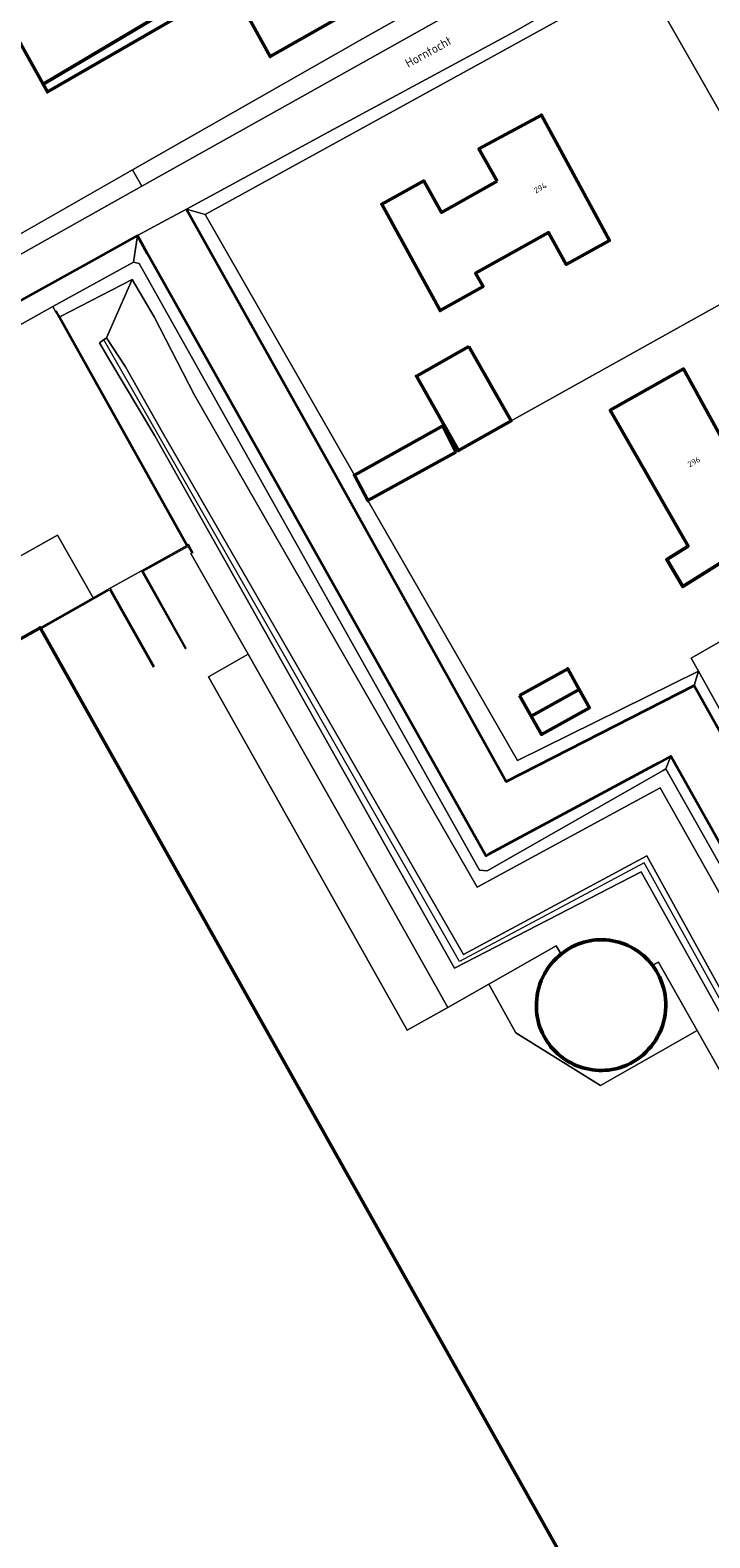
# Model space of a CAD drawing. Header units: metres. Extents: x 113441 to 115918, y 474822 to 477887.
# Tile 28 of 145: x 114749 to 114825, y 475541 to 475710. Entities that reach past the tile are written whole.
import ezdxf
from ezdxf.enums import TextEntityAlignment as Align

# ---------------------------------------------------------------- set-up
doc = ezdxf.new("R2010")
doc.units = ezdxf.units.M
for name, color, linetype, lineweight in [('B-WE-GK-BESCHOEIING-G', 252, 'GK-BESCHOEIING', 35), ('B-WE-GR-GRAS-GV', 252, 'Continuous', 13), ('B-WE-GR-GROENVOORZIENING-GV', 252, 'Continuous', 18), ('B-WE-GW-TALUD_KRUIN-G', 252, 'Continuous', 18), ('B-WE-IE-TERREINAFSCHEIDING-GV', 252, 'Continuous', 18), ('B-WE-IE-TERREINAFSCHEIDING_KUNSTMATIG_HEKWERK-G', 252, 'IE-TERREINAFSCHEIDING-KUNSTMATIG', 18), ('B-WE-IE-TERREINAFSCHEIDING_KUNSTMATIG_MUUR-G', 252, 'IE-TERREINAFSCHEIDING-KUNSTMATIG-DICHT', 18), ('B-WE-OG-BEBOUWING-GV', 7, 'Continuous', 50), ('B-WE-OG-BEBOUWING-T18', 7, 'Continuous', 50), ('B-WE-OG-BEBOUWING_BASSIN-GV', 7, 'Continuous', 50), ('B-WE-OG-BEBOUWING_LUIFEL-GV', 7, 'Continuous', 50), ('B-WE-OG-TERREIN_ERF-GV', 252, 'Continuous', 18), ('B-WE-OG-TOPOGRAFIE-T18', 7, 'Continuous', 18), ('B-WE-OG-WATER-GV', 252, 'Continuous', 18), ('B-WE-OG-WATER_SLOOT-GV', 252, 'Continuous', 18), ('B-WE-VH-VERHARDING_GESLOTEN-GV', 252, 'Continuous', 18)]:
    doc.layers.add(name, color=color, linetype=linetype, lineweight=lineweight)
doc.styles.add('NLCS-ISO-ANNOTATIEF-T18', font='NLCS-ISO.ttf', dxfattribs={"height": 1.8})
doc.linetypes.add('GK-BESCHOEIING', pattern='A,30,-5,[1,NLCS.SHX,S=1,R=0,X=0,Y=0],-5', length=40)
doc.linetypes.add('IE-TERREINAFSCHEIDING-KUNSTMATIG', pattern='A,4,[82,NLCS.SHX,S=0.75,R=90,X=0,Y=0],4,-2', length=10)
doc.linetypes.add('IE-TERREINAFSCHEIDING-KUNSTMATIG-DICHT', pattern='A,8,-1,[82,NLCS.SHX,S=0.75,R=90,X=0,Y=0],-1', length=10)

msp = doc.modelspace()

# ---------------------------------------------------------------- linework, layer by layer
at = {"layer": 'B-WE-GK-BESCHOEIING-G', "ltscale": 0.5, "flags": 128}
for points in [[(114766.634, 475689.804), (114783.373, 475659.865), (114802.434, 475625.653), (114823.503, 475636.418), (114841.522, 475604.21), (114842.579, 475602.327)], [(114761.146, 475686.821), (114755.967, 475683.951)], [(114762.267, 475684.783), (114761.146, 475686.821)], [(114767.888, 475674.77), (114762.267, 475684.783)], [(114755.967, 475683.951), (114720.839, 475664.487)], [(114800.484, 475617.495), (114800.144, 475617.312), (114767.888, 475674.77)], [(114820.933, 475628.404), (114820.894, 475628.473), (114819.52, 475627.734)], [(114819.52, 475627.734), (114800.484, 475617.495)], [(114819.42, 475479.586), (114819.404, 475479.615), (114884.272, 475515.675), (114820.933, 475628.404)]]:
    msp.add_lwpolyline(points, dxfattribs=at)
at = {"layer": 'B-WE-GR-GRAS-GV'}
for points in [[(114819.67, 475624.927), (114880.609, 475516.863), (114814.104, 475479.574), (114817.933, 475479.745), (114857.464, 475501.59), (114882.577, 475515.762), (114882.622, 475515.85), (114882.748, 475516.095), (114882.725, 475516.464), (114864.741, 475548.3), (114845.883, 475581.799), (114820.337, 475627.061), (114820.009, 475626.883), (114800.313, 475615.621), (114799.433, 475615.692), (114761.328, 475683.695), (114760.695, 475683.853), (114751.651, 475678.868), (114751.959, 475678.316), (114752.427, 475677.721), (114760.521, 475681.916), (114762.98, 475677.736), (114767.5, 475668.953), (114799.173, 475613.799)], [(114767.5, 475668.953), (114762.98, 475677.736), (114760.521, 475681.916), (114757.655, 475675.358), (114759.803, 475672.104), (114763.876, 475664.815), (114797.644, 475606.242), (114818.196, 475617.309), (114872.486, 475518.81), (114813.679, 475485.636), (114811.148, 475479.15), (114813.157, 475479.043), (114814.104, 475479.574), (114880.609, 475516.863), (114819.67, 475624.927), (114799.173, 475613.799)], [(114872.486, 475518.81), (114818.196, 475617.309), (114797.644, 475606.242), (114763.876, 475664.815), (114759.803, 475672.104), (114757.655, 475675.358), (114756.88, 475674.801), (114758.027, 475672.845), (114763.088, 475664.398), (114796.634, 475604.738), (114817.545, 475615.534), (114871.207, 475519.548), (114812.86, 475486.972), (114813.679, 475485.636)]]:
    msp.add_lwpolyline(points, close=True, dxfattribs=at)
for points in [[(114757.655, 475675.358), (114760.521, 475681.916), (114752.427, 475677.721), (114766.719, 475652.129), (114766.83, 475652.191), (114767.334, 475651.322), (114767.105, 475651.204), (114773.515, 475639.903), (114784.769, 475620.062), (114795.894, 475600.314), (114800.499, 475602.934), (114808.049, 475607.228), (114808.593, 475606.303)], [(114818.824, 475605.042), (114819.489, 475605.409), (114823.848, 475597.717), (114825.726, 475594.367), (114852.956, 475545.81), (114867.3, 475520.231), (114839.433, 475504.439), (114807.111, 475486.295), (114807.201, 475486.153), (114811.148, 475479.15), (114813.679, 475485.636), (114812.86, 475486.972), (114871.207, 475519.548), (114817.545, 475615.534), (114796.634, 475604.738), (114763.088, 475664.398), (114758.027, 475672.845), (114756.88, 475674.801), (114757.655, 475675.358)], [(114808.593, 475606.303), (114808.049, 475607.228), (114800.499, 475602.934), (114803.518, 475597.461), (114812.99, 475591.554), (114823.848, 475597.717), (114819.489, 475605.409), (114818.824, 475605.042)], [(114805.868, 475599.522), (114805.847, 475599.945)]]:
    msp.add_lwpolyline(points, dxfattribs=at)
for points in [[(114808.593, 475606.303, -0.4253235), (114818.824, 475605.042)], [(114805.847, 475599.945, -0.2386205), (114808.36, 475606.106)], [(114808.36, 475606.106, -0.0138564), (114808.593, 475606.303)], [(114818.824, 475605.042, -0.0372151), (114819.391, 475604.157)], [(114819.391, 475604.157, -0.5139791), (114814.27, 475593.35)], [(114814.27, 475593.35, -0.4196389), (114805.868, 475599.522)]]:
    msp.add_lwpolyline(points, format="xyb", dxfattribs=at)
at = {"layer": 'B-WE-GR-GROENVOORZIENING-GV'}
msp.add_lwpolyline([(114823.55, 475719.454), (114820.047, 475717.491), (114817.595, 475716.135), (114832.036, 475690.766), (114835.1, 475689.11), (114835.456, 475689.327), (114834.36, 475690.97), (114826.462, 475704.857), (114827.422, 475705.398)], dxfattribs=at)
at = {"layer": 'B-WE-GW-TALUD_KRUIN-G'}
for points in [[(114813.679, 475485.636), (114812.86, 475486.972), (114871.207, 475519.548), (114817.545, 475615.534), (114796.634, 475604.738), (114763.088, 475664.398), (114758.027, 475672.845), (114756.88, 475674.801), (114757.655, 475675.358)], [(114757.655, 475675.358), (114759.803, 475672.104), (114763.876, 475664.815), (114797.644, 475606.242), (114818.196, 475617.309), (114872.486, 475518.81), (114813.679, 475485.636)]]:
    msp.add_lwpolyline(points, dxfattribs=at)
at = {"layer": 'B-WE-IE-TERREINAFSCHEIDING-GV'}
for points in [[(114752.427, 475677.721), (114752.208, 475678.113), (114752.062, 475678.374), (114751.959, 475678.316), (114752.104, 475678.057), (114766.616, 475652.071), (114766.719, 475652.129)], [(114767.206, 475651.255), (114767.334, 475651.322), (114766.83, 475652.191), (114766.719, 475652.129), (114766.616, 475652.071), (114761.584, 475649.253), (114766.494, 475640.501), (114766.585, 475640.587), (114761.754, 475649.2), (114766.783, 475651.993)], [(114756.146, 475646.228), (114750.218, 475642.872), (114750.287, 475642.748), (114758.012, 475647.106), (114762.89, 475638.47), (114762.995, 475638.554), (114758.066, 475647.315)]]:
    msp.add_lwpolyline(points, close=True, dxfattribs=at)
at = {"layer": 'B-WE-IE-TERREINAFSCHEIDING_KUNSTMATIG_HEKWERK-G'}
msp.add_lwpolyline([(114781.037, 475419.716), (114796.581, 475428.579), (114827.066, 475445.886), (114806.213, 475482.302), (114871.943, 475519.086), (114868.277, 475525.819), (114817.879, 475616.543), (114797.206, 475605.456), (114757.307, 475675.205)], dxfattribs=at)
at = {"layer": 'B-WE-IE-TERREINAFSCHEIDING_KUNSTMATIG_MUUR-G'}
for points in [[(114766.719, 475652.129), (114752.427, 475677.721), (114751.959, 475678.316)], [(114766.494, 475640.501), (114761.584, 475649.253), (114766.719, 475652.129), (114766.83, 475652.191), (114767.334, 475651.322)], [(114750.218, 475642.872), (114756.146, 475646.228), (114758.066, 475647.315), (114762.995, 475638.554)]]:
    msp.add_lwpolyline(points, dxfattribs=at)
at = {"layer": 'B-WE-OG-BEBOUWING-GV'}
for points in [[(114786.154, 475738.487), (114785.962, 475738.833), (114782.985, 475744.192), (114767.908, 475736.055), (114771.223, 475730.694), (114778.107, 475734.595), (114786.394, 475720.184), (114772.876, 475712.493), (114775.997, 475706.882), (114793.651, 475716.967), (114790.606, 475722.447), (114792.53, 475723.516), (114786.273, 475734.778), (114785.895, 475734.568), (114784.292, 475737.453)], [(114750.555, 475703.817), (114767.166, 475713.693), (114760.002, 475726.567), (114743.233, 475716.911)], [(114801.432, 475692.936), (114795.174, 475689.422), (114793.193, 475692.962), (114788.499, 475690.335), (114795.033, 475678.425), (114799.847, 475681.128), (114799.015, 475682.611), (114807.18, 475687.157), (114809.167, 475683.589), (114814.006, 475686.276), (114806.377, 475700.33), (114799.383, 475696.534)], [(114798.267, 475674.409), (114792.384, 475671.089), (114797.102, 475662.728), (114802.985, 475666.048)], [(114834.767, 475652.094), (114832.293, 475656.588), (114831.092, 475655.927), (114822.302, 475671.891), (114814.092, 475667.247), (114822.821, 475652.034), (114820.427, 475650.519), (114822.219, 475647.494), (114827.104, 475650.546), (114828.232, 475648.497)], [(114796.801, 475662.565), (114795.356, 475665.508), (114785.429, 475659.974), (114786.941, 475657.118)], [(114810.625, 475635.957), (114805.248, 475632.965), (114806.391, 475630.912), (114811.768, 475633.904)]]:
    msp.add_lwpolyline(points, close=True, dxfattribs=at)
msp.add_lwpolyline([(114814.116, 475529.106), (114750.287, 475642.748), (114750.218, 475642.872), (114743.944, 475639.346)], dxfattribs=at)
at = {"layer": 'B-WE-OG-BEBOUWING_BASSIN-GV'}
for points in [[(114818.824, 475605.042, 0.4253235), (114808.593, 475606.303)], [(114808.36, 475606.106, 0.2386205), (114805.847, 475599.945)], [(114808.593, 475606.303, 0.0138564), (114808.36, 475606.106)], [(114819.391, 475604.157, 0.0372151), (114818.824, 475605.042)], [(114814.27, 475593.35, 0.5139791), (114819.391, 475604.157)], [(114805.868, 475599.522, 0.4196389), (114814.27, 475593.35)]]:
    msp.add_lwpolyline(points, format="xyb", dxfattribs=at)
msp.add_lwpolyline([(114805.847, 475599.945), (114805.868, 475599.522)], dxfattribs=at)
at = {"layer": 'B-WE-OG-BEBOUWING_LUIFEL-GV'}
for points in [[(114767.776, 475712.597), (114767.166, 475713.693), (114750.555, 475703.817), (114751.047, 475702.938)], [(114803.94, 475635.27), (114805.248, 475632.965), (114810.625, 475635.957), (114809.337, 475638.273)]]:
    msp.add_lwpolyline(points, close=True, dxfattribs=at)
at = {"layer": 'B-WE-OG-TERREIN_ERF-GV'}
for points in [[(114786.344, 475708.88), (114808.197, 475721.223), (114809.051, 475722.1), (114809.361, 475723.337), (114808.978, 475724.523), (114808.082, 475726.047), (114807.152, 475725.093), (114804.54, 475729.51), (114805.8, 475729.93), (114806.466, 475730.152), (114803.277, 475735.691), (114791.15, 475757.465), (114726.193, 475720.558), (114745.661, 475685.599), (114747.763, 475686.889), (114760.582, 475694.196)], [(114778.107, 475734.595), (114771.223, 475730.694), (114767.908, 475736.055), (114782.985, 475744.192), (114785.962, 475738.833), (114786.154, 475738.487), (114784.292, 475737.453), (114785.895, 475734.568), (114786.273, 475734.778), (114792.53, 475723.516), (114790.606, 475722.447), (114793.651, 475716.967), (114775.997, 475706.882), (114772.876, 475712.493), (114786.394, 475720.184)], [(114750.555, 475703.817), (114743.233, 475716.911), (114760.002, 475726.567), (114767.166, 475713.693)], [(114817.595, 475716.135), (114801.451, 475707.204), (114768.729, 475689.186), (114785.429, 475659.974), (114795.356, 475665.508), (114796.801, 475662.565), (114797.102, 475662.728), (114792.384, 475671.089), (114798.267, 475674.409), (114802.985, 475666.048), (114837.508, 475685.309), (114837.17, 475685.87), (114837.075, 475686.047), (114835.204, 475688.939), (114835.1, 475689.11), (114832.036, 475690.766)], [(114801.432, 475692.936), (114799.383, 475696.534), (114806.377, 475700.33), (114814.006, 475686.276), (114809.167, 475683.589), (114807.18, 475687.157), (114799.015, 475682.611), (114799.847, 475681.128), (114795.033, 475678.425), (114788.499, 475690.335), (114793.193, 475692.962), (114795.174, 475689.422)], [(114855.048, 475657.817), (114852.313, 475662.942), (114852.203, 475662.884), (114851.1, 475662.3), (114850.96, 475662.565), (114849.1, 475666.076), (114848.954, 475666.338), (114837.508, 475685.309), (114802.985, 475666.048), (114797.102, 475662.728), (114796.801, 475662.565), (114786.941, 475657.118), (114803.694, 475628), (114823.979, 475638.001), (114823.155, 475639.48)], [(114834.767, 475652.094), (114828.232, 475648.497), (114827.104, 475650.546), (114822.219, 475647.494), (114820.427, 475650.519), (114822.821, 475652.034), (114814.092, 475667.247), (114822.302, 475671.891), (114831.092, 475655.927), (114832.293, 475656.588)], [(114857.787, 475652.638), (114855.809, 475651.534), (114855.699, 475651.735), (114853.776, 475655.246), (114853.658, 475655.461), (114855.596, 475656.532), (114855.111, 475657.394), (114855.048, 475657.817), (114823.155, 475639.48), (114823.979, 475638.001), (114843.539, 475602.867), (114875.325, 475620.728), (114875.18, 475620.99), (114875.499, 475621.159)], [(114810.625, 475635.957), (114811.768, 475633.904), (114806.391, 475630.912), (114805.248, 475632.965)]]:
    msp.add_lwpolyline(points, close=True, dxfattribs=at)
at = {"layer": 'B-WE-OG-WATER-GV'}
msp.add_lwpolyline([(114761.146, 475686.821), (114763.904, 475688.32), (114766.634, 475689.804), (114782.56, 475698.456), (114803.328, 475709.673), (114818.619, 475718.461), (114820.329, 475719.45), (114821.02, 475719.85), (114813, 475722.03), (114812.532, 475721.736), (114809.711, 475719.966), (114800, 475713.873), (114761.626, 475692.35), (114725.7, 475672.2), (114722.258, 475671.003), (114721.36, 475670.69), (114712.091, 475667.281), (114720.839, 475664.487), (114755.967, 475683.951)], close=True, dxfattribs=at)
msp.add_lwpolyline([(114883.165, 475530.066), (114867.456, 475558.036), (114858.556, 475573.881), (114842.579, 475602.327), (114841.522, 475604.21), (114823.503, 475636.418), (114802.434, 475625.653), (114783.373, 475659.865), (114766.634, 475689.804), (114763.904, 475688.32), (114761.146, 475686.821), (114762.267, 475684.783), (114767.888, 475674.77), (114800.144, 475617.312), (114800.484, 475617.495), (114819.52, 475627.734), (114820.894, 475628.473), (114820.933, 475628.404), (114884.272, 475515.675)], dxfattribs=at)
at = {"layer": 'B-WE-OG-WATER_SLOOT-GV'}
for points in [[(114800, 475713.873), (114809.711, 475719.966), (114812.532, 475721.736), (114813, 475722.03), (114810.46, 475722.489), (114809.361, 475723.337), (114809.051, 475722.1), (114808.197, 475721.223), (114786.344, 475708.88), (114760.582, 475694.196), (114761.626, 475692.35)], [(114817.595, 475716.135), (114820.047, 475717.491), (114823.55, 475719.454), (114822.107, 475719.67), (114821.02, 475719.85), (114820.329, 475719.45), (114818.619, 475718.461), (114803.328, 475709.673), (114782.56, 475698.456), (114766.634, 475689.804), (114768.729, 475689.186), (114801.451, 475707.204)], [(114761.626, 475692.35), (114760.582, 475694.196), (114747.763, 475686.889), (114745.661, 475685.599), (114721.36, 475670.69), (114722.258, 475671.003), (114725.7, 475672.2)], [(114823.503, 475636.418), (114823.979, 475638.001), (114803.694, 475628), (114786.941, 475657.118), (114785.429, 475659.974), (114768.729, 475689.186), (114766.634, 475689.804), (114783.373, 475659.865), (114802.434, 475625.653)], [(114747.331, 475676.444), (114751.651, 475678.868), (114760.695, 475683.853), (114761.146, 475686.821), (114755.967, 475683.951), (114720.839, 475664.487), (114721.903, 475662.53), (114747.187, 475676.736)], [(114820.009, 475626.883), (114820.337, 475627.061), (114820.894, 475628.473), (114819.52, 475627.734), (114800.484, 475617.495), (114800.144, 475617.312), (114767.888, 475674.77), (114762.267, 475684.783), (114761.146, 475686.821), (114760.695, 475683.853), (114761.328, 475683.695), (114799.433, 475615.692), (114800.313, 475615.621)], [(114823.979, 475638.001), (114823.503, 475636.418), (114841.522, 475604.21), (114842.579, 475602.327), (114843.539, 475602.867)], [(114884.272, 475515.675), (114820.933, 475628.404), (114820.894, 475628.473), (114820.337, 475627.061), (114845.883, 475581.799), (114864.741, 475548.3), (114882.725, 475516.464), (114882.748, 475516.095), (114882.622, 475515.85), (114882.577, 475515.762), (114857.464, 475501.59), (114817.933, 475479.745), (114819.42, 475479.586), (114819.404, 475479.615)]]:
    msp.add_lwpolyline(points, close=True, dxfattribs=at)
at = {"layer": 'B-WE-VH-VERHARDING_GESLOTEN-GV'}
for points in [[(114746.968, 475650.324), (114752.184, 475653.265), (114756.146, 475646.228), (114758.066, 475647.315), (114761.584, 475649.253), (114766.719, 475652.129), (114752.427, 475677.721), (114751.959, 475678.316), (114751.651, 475678.868), (114747.331, 475676.444)], [(114867.3, 475520.231), (114852.956, 475545.81), (114825.726, 475594.367), (114823.848, 475597.717), (114812.99, 475591.554), (114803.518, 475597.461), (114800.499, 475602.934), (114795.894, 475600.314), (114791.334, 475597.761), (114769.076, 475637.39), (114773.515, 475639.903), (114767.105, 475651.204), (114767.334, 475651.322), (114766.83, 475652.191), (114766.719, 475652.129), (114761.584, 475649.253), (114758.066, 475647.315), (114756.146, 475646.228), (114750.218, 475642.872), (114750.287, 475642.748), (114814.116, 475529.106)]]:
    msp.add_lwpolyline(points, dxfattribs=at)
for points in [[(114743.944, 475639.346), (114750.218, 475642.872), (114756.146, 475646.228), (114752.184, 475653.265), (114746.968, 475650.324), (114746.013, 475652.075), (114739.049, 475648.15)], [(114773.515, 475639.903), (114769.076, 475637.39), (114791.334, 475597.761), (114795.894, 475600.314), (114784.769, 475620.062)]]:
    msp.add_lwpolyline(points, close=True, dxfattribs=at)

# ---------------------------------------------------------------- texts
at = {"layer": 'B-WE-OG-BEBOUWING-T18', "style": 'NLCS-ISO-ANNOTATIEF-T18'}
for s, rotation, p in [('294', 28.5, (114806.256, 475692.169)), ('296', 28.8, (114823.47, 475661.477))]:
    msp.add_text(s, height=0.64, rotation=rotation, dxfattribs=at).set_placement(p, align=Align.MIDDLE)
at = {"layer": 'B-WE-OG-TOPOGRAFIE-T18', "style": 'NLCS-ISO-ANNOTATIEF-T18'}
msp.add_text('Horntocht', height=1, rotation=28.9, dxfattribs=at).set_placement((114793.723, 475707.426), align=Align.MIDDLE)

doc.saveas('drawing.dxf')
